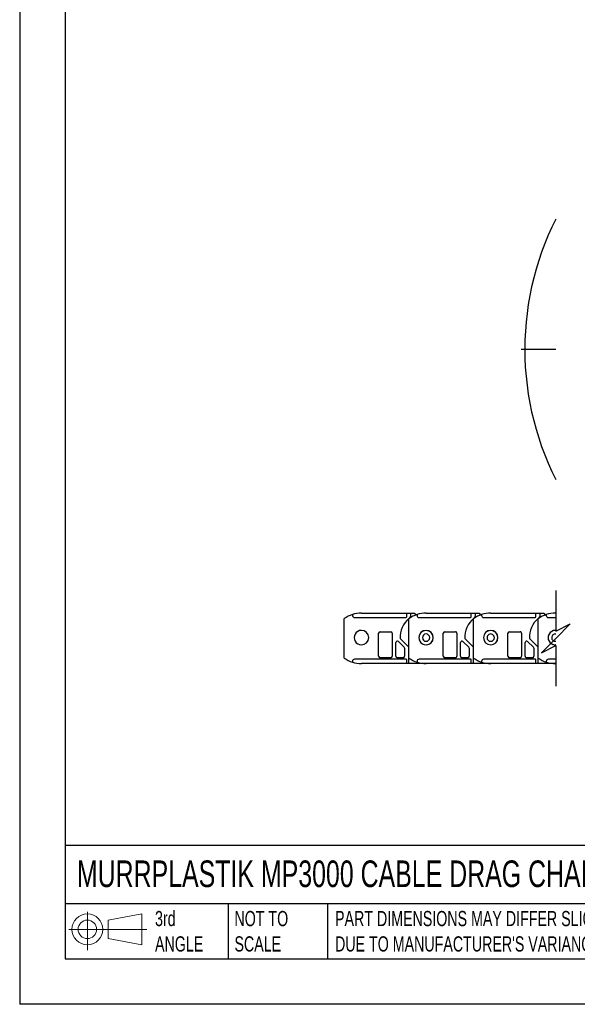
# Model space of a CAD drawing. Header units: millimetres. Extents: x 0 to 1397, y 0 to 1080.
# Tile 1 of 12: x 0 to 388, y 0 to 685. Entities that reach past the tile are written whole.
import ezdxf

# ---------------------------------------------------------------- set-up
doc = ezdxf.new("R2010")
doc.units = ezdxf.units.MM
doc.header["$LTSCALE"] = 5
doc.linetypes.add('CENTERX2', pattern=[20.32, 12.7, -2.54, 2.54, -2.54])
doc.layers.add('CENTER', color=40, linetype='CENTERX2')
doc.layers.add('DIMENSIONS', color=140, linetype='Continuous', lineweight=25)
doc.layers.add('TEXT', color=140, linetype='Continuous', lineweight=25)
doc.styles.add('SLDTEXTSTYLE0', font='TXT', dxfattribs={"width": 0.7})

# ---------------------------------------------------------------- blocks, each defined once
blk = doc.blocks.new('Block11')
at = {"color": 7, "linetype": 'Continuous', "lineweight": 18}
for p, q in [((12.94, 26.55), (12.94, 0)), ((27.4, 20.84), (50.88, 25.16)), ((27.4, 7.98), (27.4, 20.84)), ((50.88, 25.16), (50.88, 3.66)), ((0, 14.41), (54.37, 14.41)), ((27.4, 7.98), (50.88, 3.66))]:
    blk.add_line(p, q, dxfattribs=at)
for radius in [10.75, 6.43]:
    blk.add_circle((12.94, 14.41), radius, dxfattribs=at)
blk = doc.blocks.new('Block12')
at = {"color": 7, "linetype": 'Continuous'}
blk.add_blockref('Block11', (0, 0), dxfattribs=at)
blk = doc.blocks.new('SW_BROKEN_VIEW_0')
at = {"color": 0, "flags": 128}
for points in [[(356.19, -31.87), (354.26, -25.9), (352.15, -20), (349.85, -14.16), (347.38, -8.4), (344.72, -2.72), (341.89, 2.88), (338.88, 8.38), (335.7, 13.79), (332.36, 19.1), (328.85, 24.29), (325.18, 29.38), (321.36, 34.35), (317.38, 39.2), (313.25, 43.92), (308.97, 48.51), (304.56, 52.96), (300, 57.27), (295.32, 61.44), (290.5, 65.46), (285.57, 69.33), (280.51, 73.04), (275.34, 76.59), (270.06, 79.98), (264.68, 83.2), (259.2, 86.25), (253.63, 89.13), (247.97, 91.83), (242.23, 94.36), (236.42, 96.7), (230.53, 98.87), (224.58, 100.84), (218.57, 102.63), (212.5, 104.23), (206.39, 105.65), (200.24, 106.86), (194.05, 107.89), (187.84, 108.72), (181.6, 109.36), (175.34, 109.8), (169.08, 110.05), (162.81, 110.1), (156.54, 109.95), (150.27, 109.61), (144.02, 109.08), (137.8, 108.34), (131.59, 107.42), (125.42, 106.3), (119.29, 104.99), (113.2, 103.48), (107.16, 101.79), (101.18, 99.91), (95.26, 97.84), (89.4, 95.59), (83.62, 93.16), (77.92, 90.55), (72.3, 87.76), (66.78, 84.8), (61.34, 81.66), (56.01, 78.36), (50.79, 74.89), (45.67, 71.26), (40.67, 67.48), (35.8, 63.54), (31.04, 59.44), (30, 58.49), (30, -239.54), (30, -239.54), (30, -239.54), (30, -239.54), (30, -239.54), (30, -239.54), (30, -239.54), (30, -239.54), (30, -239.54), (30, -239.54), (30, -239.54), (30, -239.54), (30, -239.54), (30, -239.54), (30, -239.54), (30, -239.54), (30, -239.54), (30, -239.54), (30, -239.54), (30, -239.54), (30, -239.54), (30, -239.54), (30, -239.54), (30, -239.54), (30, -239.54), (30, -239.54), (30, -239.54), (30, -239.54), (30, -239.54), (30, -239.54), (30, -239.54), (30, -239.54), (30, -239.54), (30, -239.54), (30, -239.54), (30, -239.54), (30, -239.54), (30, -239.54), (30, -239.54), (30, -239.54), (30, -239.54), (30, -239.54), (30, -239.54), (30, -239.54), (30, -239.54), (30, -239.54), (30, -239.54), (30, -239.54), (30, -239.54), (30, -239.54), (30, -239.54), (30, -239.54), (30.97, -240.43), (35.72, -244.53), (40.59, -248.47), (45.59, -252.26), (50.7, -255.89), (55.93, -259.36), (61.26, -262.67), (66.69, -265.8), (72.21, -268.77), (77.83, -271.56), (83.53, -274.18), (89.31, -276.61), (95.16, -278.87), (101.08, -280.94), (107.06, -282.82), (113.1, -284.52), (119.19, -286.02), (125.32, -287.34), (131.49, -288.46), (137.69, -289.39), (143.92, -290.12), (150.17, -290.66), (156.43, -291.01), (162.7, -291.16), (168.97, -291.11), (175.24, -290.87), (181.49, -290.43), (187.73, -289.79), (193.95, -288.96), (200.14, -287.94), (206.29, -286.72), (212.4, -285.32), (218.47, -283.72), (224.48, -281.93), (230.43, -279.96), (236.32, -277.8), (242.14, -275.46), (247.88, -272.94), (253.54, -270.24), (259.11, -267.36), (264.59, -264.31), (269.98, -261.09), (275.25, -257.71), (280.43, -254.16), (285.48, -250.45), (290.42, -246.58), (295.24, -242.57), (299.93, -238.4), (304.48, -234.09), (308.9, -229.64), (313.18, -225.05), (317.31, -220.33), (321.29, -215.49), (325.12, -210.52), (328.79, -205.44), (332.3, -200.24), (335.65, -194.94), (338.83, -189.53), (341.84, -184.03), (344.67, -178.43), (347.33, -172.75), (349.81, -166.99), (352.11, -161.16), (354.23, -155.26), (356.16, -149.29), (357.9, -143.26), (359.45, -137.19), (360.82, -131.07), (361.99, -124.91), (362.97, -118.71), (363.75, -112.49), (364.34, -106.24), (364.73, -99.99), (364.93, -93.72), (364.93, -87.45), (364.74, -81.18), (364.35, -74.92), (363.76, -68.67), (362.98, -62.45), (362.01, -56.26), (360.84, -50.09), (359.48, -43.97), (357.93, -37.89), (356.19, -31.87)], [(0, 0), (0, 0), (0, 0), (0, 0), (0, 0), (0, 0), (0, 0), (0, 0), (0, 0), (0, 0), (0, 0), (0, 0), (0, 0), (0, 0), (0, 0), (0, 0), (0, 0), (0, 0), (0, 0), (0, 0), (0, 0), (0, 0), (0, 0), (0, 0), (0, 0), (0, 0), (0, 0), (0, 0), (0, 0), (0, 0), (0, 0), (0, 0), (0, 0), (0, 0), (0, 0), (0, 0), (0, 0), (0, 0), (0, 0), (0, 0), (0, 0), (0, 0), (0, 0), (0, 0), (0, 0), (0, 0), (0, 0), (0, 0), (0, 0), (0, 0), (0, 0), (0, 0), (0, 0), (0, 0), (0, 0), (0, 0), (0, 0), (0, 0), (0, 0), (0, 0), (0, 0), (0, 0), (0, 0), (0, 0), (0, 0), (0, 0), (0, 0), (0, 0), (0, 0), (0, 0), (0, 0), (0, 0), (0, 0), (0, 0), (0, 0), (0, 0), (0, 0), (-2.66, -5.45), (-5.23, -11.17), (-7.62, -16.97), (-9.83, -22.84), (-11.85, -28.78), (-13.69, -34.77), (-15.33, -40.83), (-16.79, -46.92), (-18.06, -53.07), (-19.13, -59.25), (-20.02, -65.46), (-20.7, -71.69), (-21.19, -77.94), (-21.49, -84.21), (-21.59, -90.48), (-21.49, -96.75), (-21.2, -103.01), (-20.71, -109.26), (-20.03, -115.5), (-19.15, -121.71), (-18.08, -127.89), (-16.82, -134.03), (-15.36, -140.13), (-13.72, -146.18), (-11.88, -152.18), (-9.86, -158.12), (-7.66, -163.99), (-5.27, -169.79), (-2.7, -175.51), (0, -181.06)]]:
    blk.add_lwpolyline(points, dxfattribs=at)
blk = doc.blocks.new('SW_CENTERMARKSYMBOL_17')
at = {"layer": 'CENTER', "color": 0}
for p, q in [((164.32, 5.08), (164.32, 203.17)), ((0, 0), (-24.13, 0)), ((159.24, 0), (30, 0)), ((164.32, 0), (161.78, 0)), ((164.32, 0), (164.32, 2.54)), ((164.32, 0), (164.32, -2.54)), ((164.32, 0), (166.86, 0)), ((169.4, 0), (367.5, 0)), ((164.32, -5.08), (164.32, -203.17))]:
    blk.add_line(p, q, dxfattribs=at)

msp = doc.modelspace()

# ---------------------------------------------------------------- linework, layer by layer
at = {"color": 7, "linetype": 'Continuous'}
for p in [(0.01, 1079.51), (1397.01, 0.01)]:
    msp.add_line(p, (0.01, 0.01), dxfattribs=at)
for p, q in [((225.92, 240.97), (225.92, 268.44)), ((231.62, 271.23), (231.62, 270.7)), ((233.12, 269.2), (268.92, 269.2)), ((237.92, 272.2), (269.42, 272.2)), ((269.42, 269.7), (269.42, 272.2)), ((269.42, 272.2), (272.42, 272.2)), ((270.92, 240.97), (270.92, 268.44)), ((272.42, 271.2), (272.42, 272.2)), ((272.42, 272.2), (274.92, 272.2)), ((274.92, 272.2), (276.24, 271.11)), ((276.62, 271.23), (276.62, 270.7)), ((278.12, 269.2), (313.92, 269.2)), ((282.92, 272.2), (314.42, 272.2)), ((314.42, 269.7), (314.42, 272.2)), ((314.42, 272.2), (317.42, 272.2)), ((315.92, 240.97), (315.92, 268.44)), ((317.42, 271.2), (317.42, 272.2)), ((317.42, 272.2), (319.92, 272.2)), ((319.92, 272.2), (321.24, 271.11)), ((321.62, 271.23), (321.62, 270.7)), ((323.12, 269.2), (358.92, 269.2)), ((327.92, 272.2), (359.42, 272.2)), ((359.42, 269.7), (359.42, 272.2)), ((359.42, 272.2), (362.42, 272.2)), ((360.92, 240.97), (360.92, 268.44)), ((362.42, 271.2), (362.42, 272.2)), ((362.42, 272.2), (364.92, 272.2)), ((364.92, 272.2), (366.24, 271.11)), ((366.62, 271.23), (366.62, 270.7)), ((368.12, 269.2), (373.22, 269.2)), ((372.92, 272.2), (373.22, 272.2)), ((249.92, 242.2), (249.92, 258.2)), ((250.92, 259.2), (258.42, 259.2)), ((259.42, 258.2), (259.42, 242.2)), ((270.92, 248.6), (264.93, 254.59)), ((294.92, 242.2), (294.92, 258.2)), ((295.92, 259.2), (303.42, 259.2)), ((304.42, 258.2), (304.42, 242.2)), ((315.92, 248.6), (309.93, 254.59)), ((339.92, 242.2), (339.92, 258.2)), ((340.92, 259.2), (348.42, 259.2)), ((349.42, 258.2), (349.42, 242.2)), ((360.92, 248.6), (354.93, 254.59)), ((372.92, 260.25), (373.22, 260.21)), ((261.92, 242.2), (261.92, 251.79)), ((263.63, 252.49), (267.63, 248.49)), ((267.92, 247.79), (267.92, 242.2)), ((270.92, 237.2), (270.92, 248.6)), ((306.92, 242.2), (306.92, 251.79)), ((308.63, 252.49), (312.63, 248.49)), ((312.92, 247.79), (312.92, 242.2)), ((315.92, 237.2), (315.92, 248.6)), ((351.92, 242.2), (351.92, 251.79)), ((353.63, 252.49), (357.63, 248.49)), ((357.92, 247.79), (357.92, 242.2)), ((360.92, 237.2), (360.92, 248.6)), ((373.22, 250.19), (372.92, 250.15)), ((268.92, 240.2), (233.12, 240.2)), ((258.42, 241.2), (250.92, 241.2)), ((266.92, 241.2), (262.92, 241.2)), ((313.92, 240.2), (278.12, 240.2)), ((303.42, 241.2), (295.92, 241.2)), ((311.92, 241.2), (307.92, 241.2)), ((358.92, 240.2), (323.12, 240.2)), ((348.42, 241.2), (340.92, 241.2)), ((356.92, 241.2), (352.92, 241.2)), ((373.22, 240.2), (368.12, 240.2)), ((231.62, 238.7), (231.62, 238.17)), ((269.42, 237.2), (237.92, 237.2)), ((269.42, 237.2), (269.42, 239.7)), ((270.92, 237.2), (269.42, 237.2)), ((282.92, 237.2), (270.92, 237.2)), ((276.62, 238.7), (276.62, 238.17)), ((314.42, 237.2), (282.92, 237.2)), ((314.42, 237.2), (314.42, 239.7)), ((315.92, 237.2), (314.42, 237.2)), ((327.92, 237.2), (315.92, 237.2)), ((321.62, 238.7), (321.62, 238.17)), ((359.42, 237.2), (327.92, 237.2)), ((359.42, 237.2), (359.42, 239.7)), ((360.92, 237.2), (359.42, 237.2)), ((372.92, 237.2), (360.92, 237.2)), ((366.62, 238.7), (366.62, 238.17)), ((373.22, 237.2), (372.92, 237.2))]:
    msp.add_line(p, q)
for centre, radius, start, end in [((237.92, 251.2), 21, 107.45435, 124.84669), ((237.92, 251.2), 21, 89.99715, 107.45467), ((233.12, 270.7), 1.5, 179.99844, 270.00042), ((282.92, 255.2), 18, 131.81016, 181.94329), ((268.92, 269.7), 0.5, 270.00152, 0.00019), ((282.92, 251.2), 21, 107.45467, 124.8466), ((269.63, 271.1), 2.8, 297.62032, 2.10205), ((282.92, 251.2), 21, 89.99723, 107.45459), ((278.12, 270.7), 1.5, 180.00038, 269.99905), ((327.92, 255.2), 18, 131.8103, 181.94325), ((313.92, 269.7), 0.5, 270.00152, 0.00019), ((327.92, 251.2), 21, 107.45475, 124.84641), ((314.63, 271.1), 2.8, 297.62061, 2.10127), ((327.92, 251.2), 21, 89.99723, 107.45459), ((323.12, 270.7), 1.5, 180.00038, 269.99905), ((372.92, 255.2), 18, 131.8103, 181.94325), ((358.92, 269.7), 0.5, 270.00152, 0.00019), ((372.92, 251.2), 21, 107.45475, 124.84641), ((359.63, 271.1), 2.8, 297.62061, 2.10127), ((372.92, 251.2), 21, 89.99715, 107.45467), ((368.12, 270.7), 1.5, 179.99941, 270.00002), ((237.92, 255.2), 5.05, 89.99966, 270.00034), ((237.92, 255.2), 5.05, 270, 90), ((250.92, 258.2), 1, 90.00067, 179.99933), ((258.42, 258.2), 1, 0.00067, 89.99933), ((282.92, 255.2), 5.05, 90, 270), ((282.92, 255.2), 5, 359.99994, 180.00006), ((282.92, 255.2), 5, 179.99994, 0.00006), ((282.92, 255.2), 2.55, 0, 180), ((282.92, 255.2), 2.55, 180.00033, 359.99967), ((282.92, 255.2), 5.05, 270, 90), ((295.92, 258.2), 1, 90.00067, 179.99933), ((303.42, 258.2), 1, 359.99921, 89.99994), ((327.92, 255.2), 5.05, 90, 270), ((327.92, 255.2), 5, 0.00001, 179.99999), ((327.92, 255.2), 5, 180.00004, 359.99996), ((327.92, 255.2), 2.55, 359.99983, 180.00017), ((327.92, 255.2), 2.55, 180.00017, 359.99983), ((327.92, 255.2), 5.05, 270, 90), ((340.92, 258.2), 1, 90.00067, 179.99933), ((348.42, 258.2), 1, 359.99921, 89.99994), ((372.92, 255.2), 5.05, 89.99983, 270.00017), ((372.85, 255.23), 4.93, 85.79282, 180.36834), ((372.85, 255.17), 4.93, 179.63196, 274.20688), ((372.87, 255.23), 2.49, 81.93556, 180.54648), ((372.84, 255.14), 2.46, 178.62846, 278.88984), ((262.92, 251.79), 1, 45.00024, 180.0005), ((266.92, 247.79), 1, 359.999, 45.00166), ((307.92, 251.79), 1, 45.00024, 180.0005), ((311.92, 247.79), 1, 0.00297, 44.9977), ((352.92, 251.79), 1, 45.00024, 180.0005), ((356.92, 247.79), 1, 0.00297, 44.9977), ((237.92, 258.2), 21, 235.15331, 252.54565), ((233.12, 238.7), 1.5, 89.99861, 180.00196), ((250.92, 242.2), 1, 180.00067, 269.99933), ((258.42, 242.2), 1, 270.00067, 359.99933), ((262.92, 242.2), 1, 180.00067, 269.99933), ((266.92, 242.2), 1, 270.00067, 359.99933), ((268.92, 239.7), 0.5, 359.99861, 90.00139), ((282.92, 258.2), 21, 235.1534, 252.54533), ((278.12, 238.7), 1.5, 89.99998, 180.00002), ((295.92, 242.2), 1, 180.00067, 269.99933), ((303.42, 242.2), 1, 270.00006, 0.00079), ((307.92, 242.2), 1, 179.99921, 270.00079), ((311.92, 242.2), 1, 270.00067, 359.99933), ((313.92, 239.7), 0.5, 359.99861, 90.00139), ((327.92, 258.2), 21, 235.15359, 252.54525), ((323.12, 238.7), 1.5, 89.99998, 180.00002), ((340.92, 242.2), 1, 180.00067, 269.99933), ((348.42, 242.2), 1, 270.00006, 0.00079), ((352.92, 242.2), 1, 179.99921, 269.99994), ((356.92, 242.2), 1, 270.00067, 359.99933), ((358.92, 239.7), 0.5, 359.99861, 90.00139), ((372.92, 258.2), 21, 235.15359, 252.54525), ((368.12, 238.7), 1.5, 89.99901, 180.00099), ((237.92, 258.2), 21, 252.54533, 270.00285), ((282.92, 258.2), 21, 252.54541, 270.00277), ((327.92, 258.2), 21, 252.54541, 270.00277), ((372.92, 258.2), 21, 252.54533, 270.00285)]:
    msp.add_arc(centre, radius, start, end)
at = {"layer": 'DIMENSIONS', "color": 140}
for p, q in [((373.22, 288.08), (373.22, 259.7)), ((373.22, 259.7), (383.22, 264.7)), ((383.22, 264.7), (373.22, 254.7)), ((373.22, 254.7), (363.22, 244.7)), ((363.22, 244.7), (373.22, 249.7)), ((373.22, 249.7), (373.22, 221.32))]:
    msp.add_line(p, q, dxfattribs=at)
at = {"layer": 'TEXT'}
for p, q in [((31.75, 1047.75), (31.75, 31.75)), ((1365.25, 110.63), (31.75, 110.63)), ((1365.25, 69.85), (31.75, 69.85)), ((145.22, 69.85), (145.22, 31.75)), ((214.19, 69.85), (214.19, 31.75)), ((31.75, 31.75), (1365.25, 31.75))]:
    msp.add_line(p, q, dxfattribs=at)

# ---------------------------------------------------------------- block references
at = {"color": 7, "linetype": 'Continuous'}
msp.add_blockref('SW_BROKEN_VIEW_0', (373.22, 546.36), dxfattribs=at)
at = {"layer": 'CENTER'}
msp.add_blockref('SW_CENTERMARKSYMBOL_17', (373.22, 455.84), dxfattribs=at)
at = {"layer": 'TEXT'}
msp.add_blockref('Block12', (34.19, 37.77), dxfattribs=at)

# ---------------------------------------------------------------- texts
at = {"layer": 'TEXT', "attachment_point": 1, "style": 'SLDTEXTSTYLE0'}
for s, insert, char_height in [('MURRPLASTIK MP3000 CABLE DRAG CHAIN', (39.83, 100.12), 18.5208), ('3rd^JANGLE', (94.25, 64.98), 10.583), ('NOT TO^JSCALE', (149.53, 64.98), 10.5833), ("PART DIMENSIONS MAY DIFFER SLIGHTLY ^JDUE TO MANUFACTURER'S VARIANCES", (219.56, 64.98), 10.5833)]:
    msp.add_mtext(s, dxfattribs=dict(at, insert=insert, char_height=char_height))

doc.saveas('drawing.dxf')
